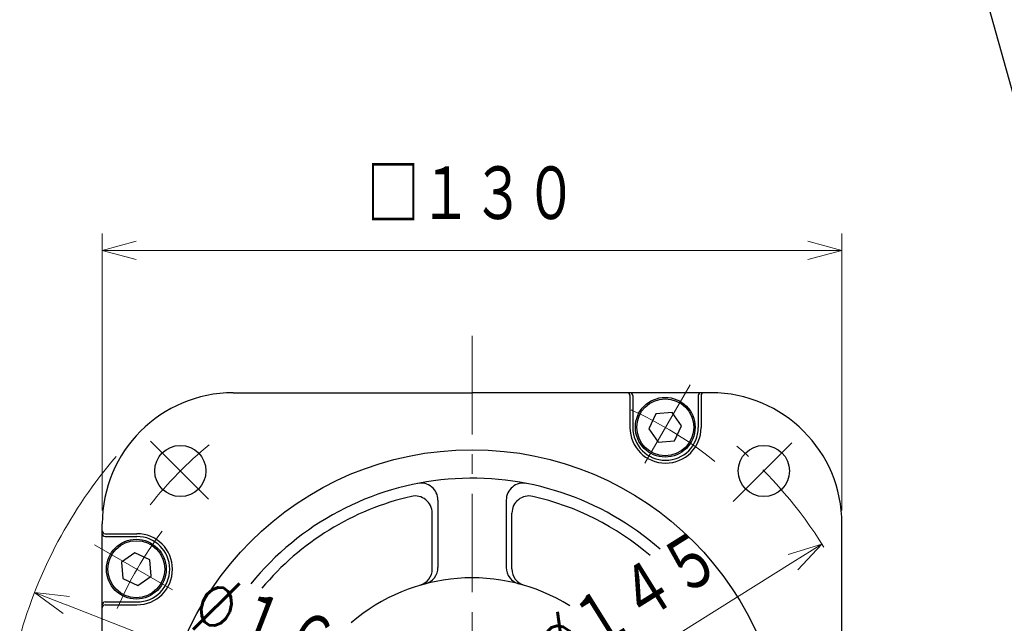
# Model space of a CAD drawing. Header units: millimetres. Extents: x 0 to 1300, y 0 to 891.
# Tile 139 of 141: x 815 to 989, y 625 to 731. Entities that reach past the tile are written whole.
import ezdxf

# ---------------------------------------------------------------- set-up
doc = ezdxf.new("R2010")
doc.units = ezdxf.units.MM
doc.header["$LTSCALE"] = 0.545669
doc.linetypes.add('CENTER', pattern=[50.8, 31.75, -6.35, 6.35, -6.35])
doc.layers.add('NoLayerName_001', color=7, linetype='Continuous')
doc.styles.get("Standard").update_dxf_attribs({"font": 'txt', "bigfont": 'extfont2'})
doc.dimstyles.get("Standard").update_dxf_attribs({"dimtxt": 2.5, "dimasz": 2.5, "dimexe": 1, "dimexo": 1, "dimtad": 1, "dimdec": 3, "dimzin": 0, "dimdsep": 46, "dimtxsty": 'Standard', "dimcen": 2.5, "dimadec": 3, "dimazin": 0, "dimtfac": 0.75, "dimtdec": 3, "dimtmove": 0, "dimatfit": 3, "dimfxl": 1, "dimarcsym": 0})

# ---------------------------------------------------------------- blocks, each defined once
blk = doc.blocks.new('_OPEN30')
at = {"color": 0, "linetype": 'ByBlock', "lineweight": -2}
for p, q in [((-1, 0.267949), (0, 0)), ((0, 0), (-1, -0.267949)), ((0, 0), (-1, 0))]:
    blk.add_line(p, q, dxfattribs=at)
blk = doc.blocks.new('*D35')
at = {"layer": 'Defpoints', "color": 0}
for p in [(829.99, 690), (829.99, 641.31), (959.99, 641.31)]:
    blk.add_point(p, dxfattribs=at)
at = {"layer": 'NoLayerName_001', "color": 0, "linetype": 'Continuous', "lineweight": 13}
for p, q in [((829.99, 644.31), (829.99, 693)), ((959.99, 644.31), (959.99, 693)), ((953.99, 690), (835.99, 690))]:
    blk.add_line(p, q, dxfattribs=at)
at = {"layer": 'NoLayerName_001', "color": 0, "lineweight": 13, "xscale": 6, "yscale": 6, "zscale": 6, "rotation": 180}
blk.add_blockref('_OPEN30', (829.99, 690), dxfattribs=at)
at = {"layer": 'NoLayerName_001', "color": 0, "lineweight": 13, "xscale": 6, "yscale": 6, "zscale": 6}
blk.add_blockref('_OPEN30', (959.99, 690), dxfattribs=at)
at = {"layer": 'NoLayerName_001', "color": 0, "lineweight": 13, "insert": (894.99, 699.76), "char_height": 10.5, "attachment_point": 5}
blk.add_mtext('\\W0.8000;□１３０', dxfattribs=at)
blk = doc.blocks.new('*D36')
at = {"layer": 'Defpoints', "color": 0}
for p in [(818.1, 629.91), (971.88, 570.1)]:
    blk.add_point(p, dxfattribs=at)
at = {"layer": 'NoLayerName_001', "color": 0, "linetype": 'Continuous', "lineweight": 13}
blk.add_line((823.7, 627.73), (966.29, 572.28), dxfattribs=at)
at = {"layer": 'NoLayerName_001', "color": 0, "lineweight": 13, "xscale": 6, "yscale": 6, "zscale": 6}
for p, rotation in [((818.1, 629.91), 158.7494944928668), ((971.88, 570.1), 338.7494944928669)]:
    blk.add_blockref('_OPEN30', p, dxfattribs=dict(at, rotation=rotation))
at = {"layer": 'NoLayerName_001', "color": 0, "lineweight": 13, "insert": (862.98, 622.44), "char_height": 10.5, "attachment_point": 5, "rotation": 338.7495}
blk.add_mtext('\\W0.8000;%%c１６５', dxfattribs=at)
blk = doc.blocks.new('*D37')
at = {"layer": 'Defpoints', "color": 0}
for p in [(956.47, 638.43), (833.51, 561.58)]:
    blk.add_point(p, dxfattribs=at)
at = {"layer": 'NoLayerName_001', "color": 0, "linetype": 'Continuous', "lineweight": 13}
blk.add_line((951.39, 635.25), (838.6, 564.76), dxfattribs=at)
at = {"layer": 'NoLayerName_001', "color": 0, "lineweight": 13, "xscale": 6, "yscale": 6, "zscale": 6}
for p, rotation in [((956.47, 638.43), 32.00538320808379), ((833.51, 561.58), 212.0053832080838)]:
    blk.add_blockref('_OPEN30', p, dxfattribs=dict(at, rotation=rotation))
at = {"layer": 'NoLayerName_001', "color": 0, "lineweight": 13, "insert": (922.56, 628.17), "char_height": 10.5, "attachment_point": 5, "rotation": 32.0054}
blk.add_mtext('\\W0.8000;%%c１４５', dxfattribs=at)
blk = doc.blocks.new('ETC_0002')
at = {"color": 7, "linetype": 'Continuous', "lineweight": 25}
for p, q in [((4.1, 5.23), (1.22, 4.98)), ((5.75, 2.87), (4.1, 5.23)), ((1.22, 4.98), (0, 2.36)), ((0, 2.36), (1.66, 0)), ((4.53, 0.25), (5.75, 2.87)), ((1.66, 0), (4.53, 0.25))]:
    blk.add_line(p, q, dxfattribs=at)
blk = doc.blocks.new('ETC_0003')
at = {"color": 7, "linetype": 'Continuous', "lineweight": 25}
for p, q in [((2.36, 5.75), (0, 4.1)), ((4.98, 4.53), (2.36, 5.75)), ((0, 4.1), (0.25, 1.22)), ((5.23, 1.66), (4.98, 4.53)), ((0.25, 1.22), (2.87, 0)), ((2.87, 0), (5.23, 1.66))]:
    blk.add_line(p, q, dxfattribs=at)

msp = doc.modelspace()

# ---------------------------------------------------------------- linework, layer by layer
at = {"layer": 'NoLayerName_001', "color": 4, "linetype": 'CENTER', "lineweight": 13}
for p, q in [((895, 675), (895, 450)), ((925.37222507, 652.62102404), (933.31237012, 666.37375862)), ((848.67743534, 646.32356466), (838.49677843, 656.50422157)), ((940.88449301, 645.88549301), (951.18445449, 656.18545449)), ((842.37743858, 630.38189487), (828.624704, 638.32203992))]:
    msp.add_line(p, q, dxfattribs=at)
at = {"layer": 'NoLayerName_001', "color": 7, "linetype": 'Continuous', "lineweight": 25}
for p, q in [((853, 665), (895, 665)), ((937, 665), (895, 665)), ((922.74578055, 664.50558555), (922.74578055, 658.89531147)), ((923.24578055, 664.50558555), (923.24578055, 658.89531147)), ((934.74578055, 664.50558555), (934.74578055, 658.89531147)), ((935.24578055, 664.50558555), (935.24578055, 658.89531147)), ((889, 646.13025038), (889, 634.34020967)), ((901, 646.13025038), (901, 634.34020967)), ((888, 634.06244266), (888, 643.87482194)), ((902, 634.06244266), (902, 643.87482194)), ((830, 558), (830, 642)), ((960, 558), (960, 642)), ((830.49287707, 640.25545034), (836.10315115, 640.25545034)), ((830.49287707, 639.75545034), (836.10315115, 639.75545034)), ((830.49287707, 628.25545034), (836.10315115, 628.25545034)), ((830.49287707, 627.75545034), (836.10315115, 627.75545034))]:
    msp.add_line(p, q, dxfattribs=at)
for centre, radius in [((928.94422002, 658.94883199), 5.25), ((928.94422002, 658.94883199), 5), ((843.735, 651.265), 4.5), ((895, 600), 55), ((946.265, 651.265), 4.5), ((835.98848258, 634.01503787), 5.25), ((835.98848258, 634.01503787), 5)]:
    msp.add_circle(centre, radius, dxfattribs=at)
for centre, radius, start, end in [((853, 642), 23, 90, 180), ((922.24578055, 664.50558555), 0.5, 0, 90), ((922.74578055, 664.50558555), 0.5, 0, 90), ((935.24578055, 664.50558555), 0.5, 90, 180), ((935.74578055, 664.50558555), 0.5, 90, 180), ((937, 642), 23, 0, 90), ((928.99578055, 658.89531148), 6.25, 180, 0), ((928.99578055, 658.89531148), 5.75, 180, 0), ((895, 600), 50, 48.6359406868, 141.047574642), ((886, 646.13025038), 3, 0, 101.039714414), ((904, 646.13025038), 3, 78.960285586, 180), ((895, 600), 48, 102.8395884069, 140.2839473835), ((885, 643.87482194), 3, 0, 102.8395884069), ((905, 643.87482194), 3, 77.1604115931, 180), ((895, 600), 48, 49.3503684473, 77.1604115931), ((830.49287707, 640.75545034), 0.5, 180, 270), ((830.49287707, 640.25545034), 0.5, 180, 270), ((836.10315114, 634.00545035), 6.25, 270, 90), ((836.10315114, 634.00545035), 5.75, 270, 90), ((885, 634.06244266), 3, 286.361103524, 360), ((886, 634.34020967), 3, 284.6859726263, 0), ((904, 634.34020967), 3, 180, 255.3140273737), ((905, 634.06244266), 3, 180, 253.638896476), ((895, 600), 32.5, 58.128841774, 130.8584106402), ((830.49287707, 627.75545034), 0.5, 90, 180), ((830.49287707, 627.25545034), 0.5, 90, 180)]:
    msp.add_arc(centre, radius, start, end, dxfattribs=at)
at = {"layer": 'NoLayerName_001', "color": 4, "linetype": 'CENTER', "lineweight": 13}
for centre, radius, start, end in [((894.99439641, 599.99863926), 68, 51.1205011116, 67.5143210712), ((895, 600), 72.5, 129.5773189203, 141.3085504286), ((894.99688241, 600), 72.5, 31.5239018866, 50.098830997), ((894.99439641, 599.99863926), 68, 143.2133375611, 156.5179688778)]:
    msp.add_arc(centre, radius, start, end, dxfattribs=at)
at = {"layer": 'NoLayerName_001', "color": 4, "linetype": 'Continuous', "lineweight": 13}
msp.add_arc((894.99439641, 600.00406621), 82.5, 139.304099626, 164.4948704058, dxfattribs=at)

# ---------------------------------------------------------------- block references
for name, p in [('ETC_0002', (926.06817627, 656.3324585)), ('ETC_0003', (833.37225342, 631.13897705))]:
    msp.add_blockref(name, p)

# ---------------------------------------------------------------- dimensions: what is measured, and where the dimension line sits
at = {"layer": 'NoLayerName_001', "color": 3, "linetype": 'Continuous', "lineweight": 13}
dim = msp.add_linear_dim(base=(829.99439641, 690.00406621), p1=(959.99439641, 641.31106621), p2=(829.99439641, 641.31106621), angle=180, text='\\W0.8000;□１３０', dimstyle='Standard', override={"dimtxt": 10.5, "dimasz": 6, "dimexe": 3, "dimexo": 3, "dimgap": 3, "dimdec": 8, "dimzin": 8, "dimpost": '□<>', "dimblk": 'OPEN30', "dimclrd": 0, "dimclre": 0, "dimclrt": 0, "dimtp": 0, "dimtm": 0, "dimlwd": 13, "dimlwe": 13}, dxfattribs=at)
dim.commit()
dim.dimension.update_dxf_attribs({"geometry": '*D35', "text_midpoint": (894.99439641, 690.00406621), "dimtype": 160})
for p1, p2, text, picture, middle in [((833.51451937, 561.57914306), (956.47427345, 638.42898936), '\\W0.8000;%%c１４５', '*D37', (927.47358513, 620.30355916)), ((971.88478181, 570.10224966), (818.10401101, 629.90588275), '\\W0.8000;%%c１６５', '*D36', (859.60687916, 613.76587847))]:
    dim = msp.add_diameter_dim_2p(p1=p1, p2=p2, text=text, dimstyle='Standard', override={"dimtxt": 10.5, "dimasz": 6, "dimexe": 3, "dimexo": 3, "dimgap": 3, "dimdec": 8, "dimzin": 8, "dimpost": '%%c<>', "dimblk": 'OPEN30', "dimcen": 0, "dimclrd": 0, "dimclre": 0, "dimclrt": 0, "dimtp": 0, "dimtm": 0, "dimatfit": 2, "dimlwd": 13, "dimlwe": 13}, dxfattribs=at)
    dim.commit()
    dim.dimension.update_dxf_attribs({"geometry": picture, "text_midpoint": middle, "dimtype": 163})

# ---------------------------------------------------------------- leaders
at = {"layer": 'NoLayerName_001', "color": 3, "linetype": 'Continuous', "lineweight": 13, "annotation_type": 0, "has_hookline": 1, "hookline_direction": 0, "text_width": 75.48477405}
msp.add_leader([(1016.54845655, 622.5), (982.59592281, 744.35182053), (988.59592281, 744.35182053)], dimstyle='Standard', override={"dimtxt": 10.5, "dimasz": 6, "dimldrblk": 'OPEN30'}, dxfattribs=at)

doc.saveas('drawing.dxf')
